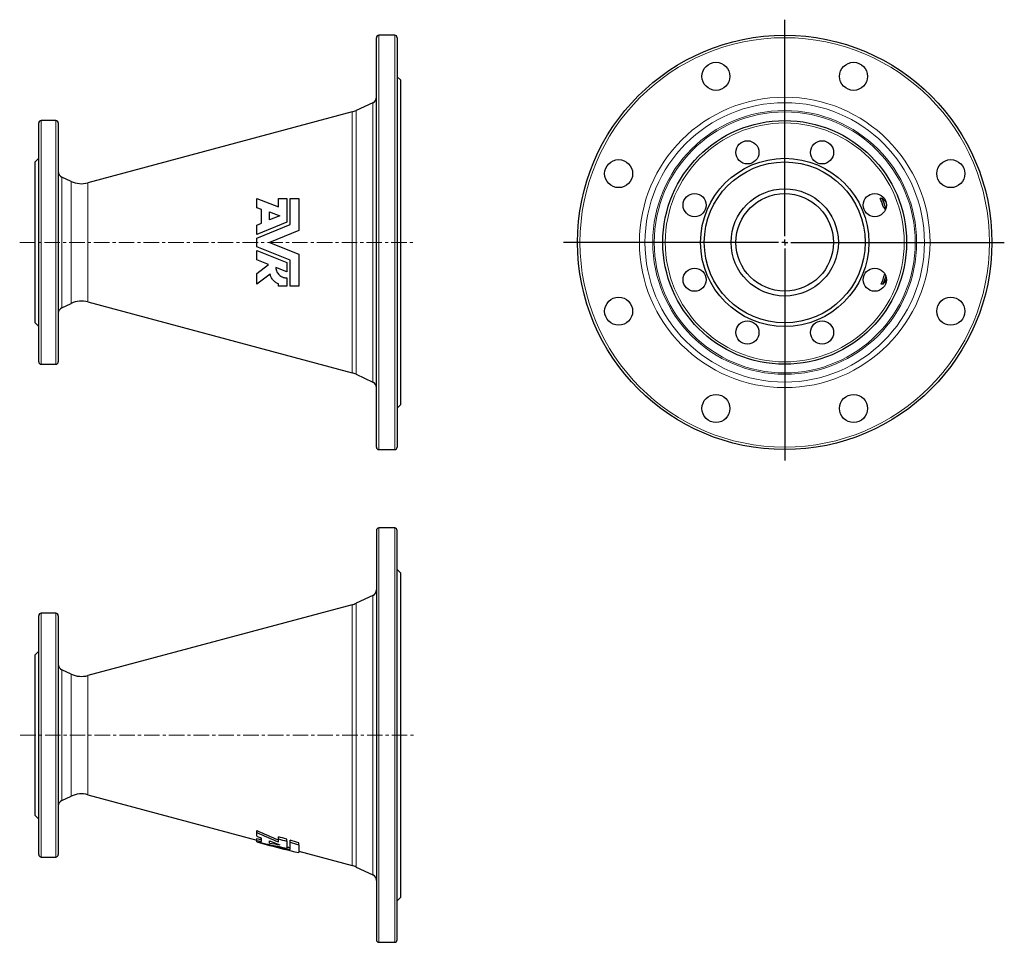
# Model space of a CAD drawing. Header units: millimetres. Extents: x 24 to 832, y 36 to 793.
import ezdxf

# ---------------------------------------------------------------- set-up
doc = ezdxf.new("R2010")
doc.units = ezdxf.units.MM
doc.linetypes.add('CENTERX2', pattern=[20.32, 12.7, -2.54, 2.54, -2.54])
doc.layers.add('FORMAT', color=7, linetype='Continuous')

# ---------------------------------------------------------------- blocks, each defined once
blk = doc.blocks.new('SW_CENTERMARKSYMBOL_0')
at = {"layer": 'FORMAT', "color": 0}
for p, q in [((0, 5), (0, 182.76)), ((-5, 0), (-181.58, 0)), ((0, 0), (-2.5, 0)), ((0, 0), (0, 2.5)), ((0, 0), (0, -2.5)), ((0, 0), (2.5, 0)), ((5, 0), (180.15, 0)), ((0, -5), (0, -178.97))]:
    blk.add_line(p, q, dxfattribs=at)

msp = doc.modelspace()

# ---------------------------------------------------------------- linework, layer by layer
at = {"color": 7, "linetype": 'Continuous', "lineweight": 25}
for p, q in [((316.9, 441.97), (316.9, 777.97)), ((331.9, 779.97), (318.9, 779.97)), ((333.9, 777.97), (333.9, 609.97)), ((336.9, 742.97), (333.9, 745.97)), ((336.9, 609.97), (336.9, 742.97)), ((314.01, 724.62), (300.25, 718.21)), ((296.98, 717.01), (80.09, 658.85)), ((39.9, 511.97), (39.9, 707.97)), ((53.9, 709.97), (41.9, 709.97)), ((55.9, 707.97), (55.9, 609.97)), ((39.9, 678.97), (36.9, 675.97)), ((36.9, 609.97), (36.9, 675.97)), ((66.45, 660.04), (58.78, 663.62)), ((218.9, 638.35), (218.9, 645.97)), ((218.9, 645.97), (236.47, 639.22)), ((222.67, 636.9), (218.9, 638.35)), ((236.47, 639.22), (236.47, 645.97)), ((243.33, 645.97), (243.33, 626.46)), ((246.07, 624.62), (246.07, 645.97)), ((253.18, 645.97), (253.18, 619.74)), ((731.83, 645.97), (730.12, 645.97)), ((734.84, 638.35), (733.2, 638.35)), ((222.67, 625.73), (222.67, 636.9)), ((229.18, 635.13), (237.71, 631.86)), ((229.18, 628.38), (229.18, 635.13)), ((237.71, 631.86), (229.18, 628.38)), ((243.33, 626.46), (218.9, 616.52)), ((218.9, 624.2), (222.67, 625.73)), ((218.9, 613.55), (246.07, 624.62)), ((218.9, 616.52), (218.9, 624.2)), ((253.18, 619.74), (229.18, 609.97)), ((36.9, 543.97), (36.9, 609.97)), ((55.9, 609.97), (55.9, 511.97)), ((218.9, 606.38), (218.9, 613.55)), ((246.07, 595.32), (218.9, 606.38)), ((229.18, 609.97), (253.18, 600.2)), ((333.9, 609.97), (333.9, 441.97)), ((336.9, 476.97), (336.9, 609.97)), ((218.9, 595.74), (218.9, 603.42)), ((218.9, 603.42), (243.33, 593.47)), ((253.18, 600.2), (253.18, 573.97)), ((228.5, 591.83), (218.9, 595.74)), ((218.9, 584.59), (228.5, 591.83)), ((243.33, 593.47), (243.33, 585.79)), ((246.07, 573.97), (246.07, 595.32)), ((218.9, 575.68), (218.9, 584.59)), ((229.76, 583.87), (218.9, 575.68)), ((243.33, 585.79), (234.42, 589.42)), ((236.47, 573.97), (236.47, 576.02)), ((243.33, 580.82), (243.33, 573.97)), ((732.58, 575.68), (730.89, 575.68)), ((58.78, 556.31), (66.45, 559.89)), ((80.09, 561.08), (296.98, 502.92)), ((36.9, 543.97), (39.9, 540.97)), ((41.9, 509.97), (53.9, 509.97)), ((300.25, 501.73), (314.01, 495.31)), ((333.9, 473.97), (336.9, 476.97)), ((318.9, 439.97), (331.9, 439.97)), ((316.9, 373.65), (316.9, 37.65)), ((331.9, 375.65), (318.9, 375.65)), ((333.9, 37.65), (333.9, 373.65)), ((336.9, 338.65), (333.9, 341.65)), ((336.9, 72.65), (336.9, 338.65)), ((314.01, 320.31), (300.25, 313.89)), ((296.98, 312.7), (80.09, 254.54)), ((39.9, 107.65), (39.9, 303.65)), ((53.9, 305.65), (41.9, 305.65)), ((55.9, 303.65), (55.9, 107.65)), ((39.9, 274.65), (36.9, 271.65)), ((36.9, 139.65), (36.9, 271.65)), ((66.45, 255.73), (58.78, 259.31)), ((58.78, 152), (66.45, 155.58)), ((80.09, 156.77), (218.9, 119.54)), ((36.9, 139.65), (39.9, 136.65)), ((218.9, 125.72), (218.9, 127.43)), ((218.9, 122.71), (218.9, 125.72)), ((236.47, 120.58), (236.47, 122.27)), ((218.9, 119.15), (218.9, 120.73)), ((218.9, 118.24), (218.9, 119.15)), ((218.9, 118.07), (218.9, 118.24)), ((218.9, 117.99), (218.9, 118.07)), ((218.9, 117.99), (229.18, 115.23)), ((222.67, 118.39), (222.67, 121.17)), ((229.18, 117.13), (229.18, 118.81)), ((236.47, 118.03), (236.47, 120.58)), ((243.33, 118.59), (243.33, 120.27)), ((243.33, 118.59), (243.33, 112.9)), ((246.07, 117.79), (246.07, 119.48)), ((246.07, 111.84), (246.07, 117.79)), ((253.18, 115.74), (253.18, 117.41)), ((253.18, 115.74), (253.18, 109.29)), ((41.9, 105.65), (53.9, 105.65)), ((253.18, 110.35), (296.98, 98.61)), ((300.25, 97.41), (314.01, 91)), ((333.9, 69.65), (336.9, 72.65)), ((318.9, 35.65), (331.9, 35.65))]:
    msp.add_line(p, q, dxfattribs=at)
at = {"color": 8, "linetype": 'Continuous', "lineweight": 18}
for p, q in [((318.9, 779.97), (318.9, 439.97)), ((331.9, 609.97), (331.9, 779.97)), ((314.01, 495.31), (314.01, 724.62)), ((296.98, 502.92), (296.98, 717.01)), ((300.25, 718.21), (300.25, 501.73)), ((41.9, 709.97), (41.9, 509.97)), ((53.9, 609.97), (53.9, 709.97)), ((58.78, 663.62), (58.78, 609.97)), ((66.45, 609.97), (66.45, 660.04)), ((80.09, 658.85), (80.09, 561.08)), ((53.9, 509.97), (53.9, 609.97)), ((58.78, 609.97), (58.78, 556.31)), ((66.45, 559.89), (66.45, 609.97)), ((331.9, 439.97), (331.9, 609.97)), ((318.9, 375.65), (318.9, 35.65)), ((331.9, 35.65), (331.9, 375.65)), ((314.01, 91), (314.01, 320.31)), ((296.98, 98.61), (296.98, 312.7)), ((300.25, 313.89), (300.25, 97.41)), ((41.9, 305.65), (41.9, 105.65)), ((53.9, 105.65), (53.9, 305.65)), ((58.78, 259.31), (58.78, 152)), ((66.45, 155.58), (66.45, 255.73)), ((80.09, 254.54), (80.09, 156.77))]:
    msp.add_line(p, q, dxfattribs=at)
at = {"color": 7, "linetype": 'Continuous', "lineweight": 25}
for centre, radius in [((651.9, 609.97), 170), ((595.45, 746.24), 11.5), ((708.35, 746.24), 11.5), ((651.9, 609.97), 100), ((621.29, 683.88), 9.5), ((682.52, 683.88), 9.5), ((651.9, 609.97), 69), ((515.63, 666.41), 11.5), ((651.9, 609.97), 66), ((788.17, 666.41), 11.5), ((577.99, 640.58), 9.5), ((651.9, 609.97), 44), ((651.9, 609.97), 40), ((725.81, 640.58), 9.5), ((577.99, 579.35), 9.5), ((725.81, 579.35), 9.5), ((515.63, 553.52), 11.5), ((788.17, 553.52), 11.5), ((621.29, 536.06), 9.5), ((682.52, 536.06), 9.5), ((595.45, 473.7), 11.5), ((708.35, 473.7), 11.5)]:
    msp.add_circle(centre, radius, dxfattribs=at)
at = {"color": 8, "linetype": 'Continuous', "lineweight": 18}
for radius in [168, 119.19, 114.65, 108.24, 107.05, 98]:
    msp.add_circle((651.9, 609.97), radius, dxfattribs=at)
at = {"color": 7, "linetype": 'Continuous', "lineweight": 25}
for centre, radius, start, end in [((318.9, 777.97), 2, 90, 180), ((331.9, 777.97), 2, 0, 90), ((311.9, 729.15), 5, 295, 0), ((291.8, 736.33), 20, 285.01101, 295), ((41.9, 707.97), 2, 90, 180), ((53.9, 707.97), 2, 0, 90), ((60.9, 668.15), 5, 180, 245), ((74.91, 678.17), 20, 245, 285.01101), ((651.9, 609.97), 86.11, 19.24316, 24.71316), ((651.9, 609.97), 87.66, 18.88921, 24.24688), ((651.9, 609.97), 86.11, 336.53634, 342.52405), ((651.9, 609.97), 87.66, 336.9762, 341.34354), ((74.91, 541.76), 20, 74.98899, 115), ((60.9, 551.78), 5, 115, 180), ((41.9, 511.97), 2, 180, 270), ((53.9, 511.97), 2, 270, 0), ((291.8, 483.6), 20, 65, 74.98899), ((311.9, 490.78), 5, 0, 65), ((318.9, 441.97), 2, 180, 270), ((331.9, 441.97), 2, 270, 0), ((318.9, 373.65), 2, 90, 180), ((331.9, 373.65), 2, 0, 90), ((311.9, 324.84), 5, 295, 0), ((291.8, 332.02), 20, 285.01101, 295), ((41.9, 303.65), 2, 90, 180), ((53.9, 303.65), 2, 0, 90), ((60.9, 263.84), 5, 180, 245), ((74.91, 273.86), 20, 245, 285.01101), ((74.91, 137.45), 20, 74.98899, 115), ((60.9, 147.47), 5, 115, 180), ((41.9, 107.65), 2, 180, 270), ((53.9, 107.65), 2, 270, 0), ((291.8, 79.29), 20, 65, 74.98899), ((311.9, 86.47), 5, 0, 65), ((318.9, 37.65), 2, 180, 270), ((331.9, 37.65), 2, 270, 0)]:
    msp.add_arc(centre, radius, start, end, dxfattribs=at)
for centre, major_axis, ratio, start_param, end_param in [((651.9, 456.05), (0, 220.33), 0.715544, 5.728855, 5.751509), ((651.9, 465.43), (0, 206.9), 0.715544, 5.690322, 5.701855), ((651.9, 463.31), (0, 209.93), 0.715544, 5.696942, 5.698256), ((651.9, 650.66), (0, 114.34), 0.934542, 3.997271, 4.03716), ((708.13, 205.65), (566.08, 0), 0.274671, 3.668753, 3.727522), ((713.65, 205.65), (573.98, 0), 0.274671, 3.673269, 3.730865), ((674.87, 205.65), (546.9, 0), 0.274671, 3.726522, 3.738896), ((403.19, 205.65), (332.88, 0), 0.306363, 4.125663, 4.139208), ((407.63, 205.65), (339.61, 0), 0.306363, 4.12316, 4.136459), ((440.95, 205.65), (361.56, 0), 0.306363, 4.051084, 4.134111), ((453.79, 205.65), (370.02, 0), 0.306363, 4.02461, 4.116325), ((678.61, 205.65), (549.51, 0), 0.274671, 3.754684, 3.781173), ((403.19, 205.65), (332.88, 0), 0.306363, 4.16233, 4.163903), ((407.63, 205.65), (339.61, 0), 0.306363, 4.159165, 4.188432), ((487.51, 205.65), (392.23, 0), 0.306363, 3.993397, 4.072087), ((449.36, 205.65), (363.28, 0), 0.306363, 4.109364, 4.118502)]:
    msp.add_ellipse(centre, major_axis=major_axis, ratio=ratio, start_param=start_param, end_param=end_param, dxfattribs=at)
for points in [[(236.47, 645.97), (238.75, 645.97), (241.04, 645.97), (243.33, 645.97)], [(246.07, 645.97), (248.44, 645.97), (250.81, 645.97), (253.18, 645.97)], [(243.33, 573.97), (241.04, 573.97), (238.75, 573.97), (236.47, 573.97)], [(253.18, 573.97), (250.81, 573.97), (248.44, 573.97), (246.07, 573.97)], [(243.33, 120.27), (241.04, 120.94), (238.75, 121.6), (236.47, 122.27)], [(236.47, 120.58), (238.75, 119.92), (241.04, 119.25), (243.33, 118.59)], [(253.18, 117.41), (250.81, 118.1), (248.44, 118.79), (246.07, 119.48)], [(246.07, 117.79), (248.44, 117.11), (250.81, 116.42), (253.18, 115.74)]]:
    msp.add_open_spline(points, degree=3, dxfattribs=at)
for points, knots in [([(236.47, 576.02), (235.62, 576.35), (234.83, 576.77), (233.72, 577.55), (233.37, 577.84), (232.7, 578.45), (232.39, 578.77), (231.81, 579.46), (231.54, 579.82), (231.04, 580.57), (230.82, 580.96), (230.43, 581.76), (230.26, 582.17), (229.97, 583), (229.85, 583.43), (229.76, 583.87)], [0, 0, 0, 0, 0.25, 0.25, 0.375, 0.375, 0.5, 0.5, 0.625, 0.625, 0.75, 0.75, 0.875, 0.875, 1, 1, 1, 1]), ([(234.42, 589.42), (234.44, 588.85), (234.51, 588.29), (234.7, 587.47), (234.78, 587.19), (234.96, 586.65), (235.06, 586.38), (235.41, 585.6), (235.69, 585.1), (236.35, 584.16), (236.73, 583.72), (237.56, 582.92), (238, 582.56), (238.73, 582.09), (238.98, 581.95), (239.49, 581.68), (239.75, 581.57), (240.28, 581.36), (240.55, 581.26), (241.09, 581.1), (241.37, 581.04), (242.21, 580.88), (242.77, 580.82), (243.33, 580.82)], [0, 0, 0, 0, 0.125, 0.125, 0.1875, 0.1875, 0.25, 0.25, 0.375, 0.375, 0.5, 0.5, 0.625, 0.625, 0.6875, 0.6875, 0.75, 0.75, 0.8125, 0.8125, 0.875, 0.875, 1, 1, 1, 1])]:
    msp.add_open_spline(points, degree=3, knots=knots, dxfattribs=at)
at = {"layer": 'FORMAT', "linetype": 'CENTERX2', "lineweight": 18}
for p, q in [((24.24, 609.97), (348.35, 609.97)), ((24.73, 205.65), (347.48, 205.65))]:
    msp.add_line(p, q, dxfattribs=at)

# ---------------------------------------------------------------- block references
at = {"layer": 'FORMAT'}
msp.add_blockref('SW_CENTERMARKSYMBOL_0', (651.9, 609.97), dxfattribs=at)

doc.saveas('drawing.dxf')
